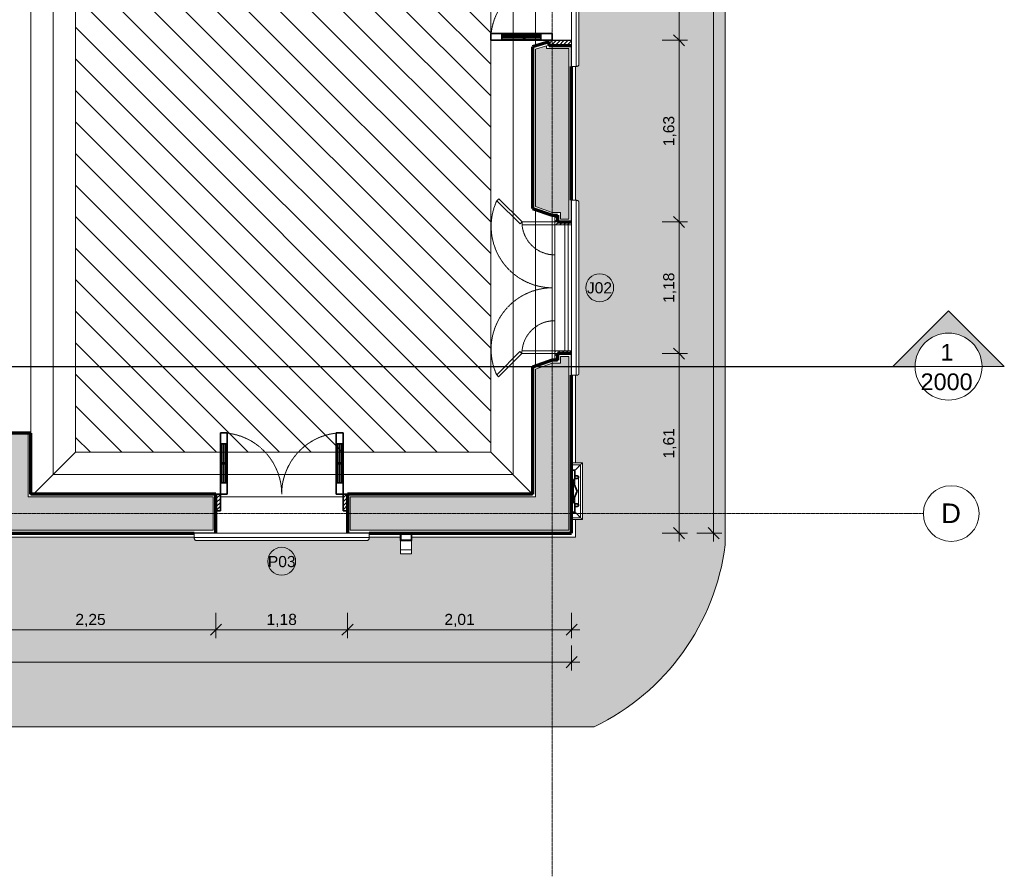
# Model space of a CAD drawing. Header units: millimetres. Extents: x -34717 to 7230, y -21919 to 4394.
# Tile 37 of 48: x -1601 to 7230, y -21426 to -13744. Entities that reach past the tile are written whole.
import ezdxf

# ---------------------------------------------------------------- set-up
doc = ezdxf.new("R2010")
doc.units = ezdxf.units.MM
doc.linetypes.add('_Tracejado pequeno', pattern=[2.25, 1.5, -0.75])
doc.linetypes.add('_Traço - ponto', pattern=[16, 12, -2, 0, -2])
for name, color, linetype, lineweight in [('A-ANNO-DIMS', 211, 'Continuous', 9), ('A-ANNO-DIMS-50', 211, 'Continuous', 9), ('A-DOOR', 31, 'Continuous', 18), ('A-DOOR-FRAM', 31, 'Continuous', 25), ('A-DOOR-HDLN', 31, '_Tracejado pequeno', 18), ('A-DOOR-IDEN', 31, 'Continuous', 9), ('A-FLOR', 192, 'Continuous', 18), ('A-FLOR-PATT', 8, 'Continuous', 18), ('A-GENM', 13, 'Continuous', 18), ('A-GLAZ', 151, 'Continuous', 18), ('A-GLAZ-HDLN', 1, '_Tracejado pequeno', 18), ('A-GLAZ-IDEN', 152, 'Continuous', 9), ('A-WALL', 113, 'Continuous', 18), ('A-WALL-PATT', 111, 'Continuous', 70), ('G-ANNO-SYMB', 111, 'Continuous', 9), ('S-GRID', 1, 'Continuous', 9), ('S-GRID-IDEN', 1, 'Continuous', 9)]:
    doc.layers.add(name, color=color, linetype=linetype, lineweight=lineweight)
doc.styles.add('Arial_1', font='arial.ttf', dxfattribs={"height": 175})
doc.styles.add('Arial_3', font='arial.ttf', dxfattribs={"height": 150})
doc.styles.add('Arial_4', font='arial.ttf', dxfattribs={"height": 100})
doc.dimstyles.new('Diagonal_-_2_0mm_Arial', dxfattribs={"dimscale": 304.8, "dimtxt": 102.02594, "dimasz": 0.328084, "dimexe": 0.246063, "dimexo": 0.0625, "dimgap": 0.024606, "dimtad": 1, "dimlfac": 0.001, "dimrnd": 0.01, "dimzin": 0, "dimdsep": 46, "dimtxsty": 'Arial_4', "dimblk1": 'OBLIQUE', "dimblk2": 'OBLIQUE', "dimsah": 1, "dimcen": 0.09, "dimdle": 0.246063, "dimadec": 0, "dimazin": 0, "dimtfac": 1, "dimtdec": 4, "dimtix": 1, "dimtmove": 0, "dimatfit": 3, "dimfxl": 0.492126, "dimfxlon": 1, "dimtvp": 1, "dimtolj": 1, "dimtzin": 0, "dimarcsym": 2})
pattern_1 = [(135, (-16148.366, -3173.885), (-17.67767, -17.67767), [])]

# ---------------------------------------------------------------- blocks, each defined once
blk = doc.blocks.new('Door_CV_Sem Chanfre - Door_CV_Sem Chanfre-V2-PLANTA TÉRREO - LAYOUT')
at = {"layer": 'A-DOOR'}
h = blk.add_hatch(dxfattribs=at)
h.set_pattern_fill('FP_3', color=256, style=0, pattern_type=2)
h.set_pattern_definition([(45, (-748.885, 18173.492), (-17.67767, 17.67767), [])])
h.paths.add_polyline_path([(550, 25), (590, 25), (590, 175), (550, 175), (550, 150)], flags=0)
h.paths.add_polyline_path([(-550, 25), (-550, 175), (-590, 175), (-590, 25)], flags=0)
at = {"layer": 'A-DOOR', "lineweight": 35}
for p, q in [((-490, 725), (-550, 725)), ((-550, 725), (-550, 625)), ((-490, 625), (-490, 725)), ((490, 625), (490, 725)), ((490, 725), (550, 725)), ((550, 725), (550, 625)), ((-550, 625), (-550, 275)), ((-490, 625), (-550, 625)), ((-540, 625), (-540, 275)), ((-522.5, 455), (-522.5, 625)), ((-517.5, 625), (-517.5, 455)), ((-500, 275), (-500, 625)), ((-490, 275), (-490, 625)), ((490, 275), (490, 625)), ((490, 625), (550, 625)), ((500, 275), (500, 625)), ((517.5, 625), (517.5, 455)), ((522.5, 455), (522.5, 625)), ((540, 625), (540, 275)), ((550, 625), (550, 275)), ((-490, 455), (-550, 455)), ((-550, 445), (-490, 445)), ((-522.5, 445), (-522.5, 275)), ((-517.5, 275), (-517.5, 445)), ((490, 455), (550, 455)), ((550, 445), (490, 445)), ((517.5, 275), (517.5, 445)), ((522.5, 445), (522.5, 275)), ((-550, 275), (-550, 175)), ((-550, 275), (-490, 275)), ((-490, 175), (-490, 275)), ((550, 275), (490, 275)), ((490, 175), (490, 275)), ((550, 275), (550, 175)), ((-590, 175), (-550, 175)), ((-550, 175), (-490, 175)), ((-550, 175), (-550, 25)), ((550, 175), (490, 175)), ((550, 175), (590, 175)), ((550, 25), (550, 175)), ((-550, 25), (-590, 25)), ((590, 25), (550, 25))]:
    blk.add_line(p, q, dxfattribs=at)
at = {"layer": 'A-DOOR-HDLN'}
for centre, start, end in [((-550, 175), 0, 83.73709), ((550, 175), 96.26291, 180)]:
    blk.add_arc(centre, 550, start, end, dxfattribs=at)
blk = doc.blocks.new('Door_CV - Door_CV-4334276-PLANTA TÉRREO - LAYOUT')
at = {"layer": 'A-DOOR'}
h = blk.add_hatch(dxfattribs=at)
h.set_pattern_fill('FP_5', color=256, style=0, pattern_type=2)
h.set_pattern_definition([(315, (13378.496, 3173.885), (17.67767, 17.67767), [])])
h.paths.add_polyline_path([(-600, -172.5), (-600, -175), (-550, -175), (-550, 40), (-569.5, 40), (-565, 25), (-600, 25), (-600, -150)], flags=0)
h.paths.add_polyline_path([(550, 25), (550, -175), (600, -175), (599.6, 25), (565, 25), (569.5, 40), (550, 40), (550, 27.5)], flags=0)
at = {"layer": 'A-DOOR', "lineweight": 35}
for p, q in [((-550, 450), (-550, 550)), ((-550, 550), (-490, 550)), ((-490, 550), (-490, 450)), ((490, 550), (490, 450)), ((550, 550), (490, 550)), ((550, 450), (550, 550)), ((-550, 100), (-550, 450)), ((-550, 450), (-490, 450)), ((-540, 100), (-540, 450)), ((-522.5, 450), (-522.5, 255)), ((-517.5, 255), (-517.5, 450)), ((-500, 450), (-500, 100)), ((-490, 450), (-490, 100)), ((490, 450), (490, 100)), ((550, 450), (490, 450)), ((500, 450), (500, 100)), ((517.5, 255), (517.5, 450)), ((522.5, 450), (522.5, 255)), ((540, 100), (540, 450)), ((550, 100), (550, 450)), ((-550, 255), (-490, 255)), ((-490, 245), (-550, 245)), ((-522.5, 100), (-522.5, 245)), ((-517.5, 245), (-517.5, 100)), ((550, 255), (490, 255)), ((490, 245), (550, 245)), ((517.5, 245), (517.5, 100)), ((522.5, 100), (522.5, 245)), ((-490, 100), (-550, 100)), ((-550, 0), (-550, 100)), ((-490, 100), (-490, 0)), ((490, 100), (490, 0)), ((490, 100), (550, 100)), ((550, 0), (550, 100)), ((-490, 0), (-550, 0)), ((490, 0), (550, 0))]:
    blk.add_line(p, q, dxfattribs=at)
at = {"layer": 'A-DOOR-FRAM'}
for p, q in [((-569.5, 40), (-550, 40)), ((-550, 40), (-550, -175)), ((550, -175), (550, 40)), ((550, 40), (569.5, 40))]:
    blk.add_line(p, q, dxfattribs=at)
at = {"layer": 'A-DOOR-HDLN'}
for centre, start, end in [((-550, 0), 0, 90), ((550, 0), 96.26291, 180)]:
    blk.add_arc(centre, 550, start, end, dxfattribs=at)
blk = doc.blocks.new('Window_CV - Window_CV - 2 divisões-4329175-PLANTA TÉRREO - LAYOUT')
at = {"layer": 'A-GLAZ'}
h = blk.add_hatch(dxfattribs=at)
h.set_pattern_fill('FP_17', color=256, style=0, pattern_type=2)
h.set_pattern_definition(pattern_1)
h.paths.add_polyline_path([(590, 75), (590, 175), (565, 175), (565, 25), (590, 25), (590, 52.5)], flags=0)
h.paths.add_polyline_path([(-565, 25), (-565, 175), (-590, 175), (-589.5, 25)], flags=0)
h = blk.add_hatch(dxfattribs=at)
h.set_pattern_fill('FP_17', color=256, style=0, pattern_type=2)
h.set_pattern_definition(pattern_1)
h.paths.add_polyline_path([(650, 50), (590, 50), (590, 25), (650, 25)], flags=0)
h.paths.add_polyline_path([(-590, 25), (-590, 50), (-650, 50), (-650, 25), (-592.5, 25)], flags=0)
for p, q in [((-565, 145), (-565, 175)), ((-565, 145), (-565, 115)), ((565, 145), (-565, 145)), ((-565, 25), (-565, 115)), ((565, 115), (-565, 115)), ((565, 175), (565, 145)), ((565, 115), (565, 145)), ((565, 115), (565, 25)), ((-650, 25), (-590, 25)), ((-590, 25), (-590, 50)), ((-590, 50), (-590, 25)), ((-590, -269.6), (-590, 25)), ((-590, 25), (-565, 25)), ((-590, 25), (-565, 25)), ((-565, 25), (-565, -269.6)), ((565, 25), (-565, 25)), ((565, 25), (565, -270.4)), ((590, 25), (565, 25)), ((565, 25), (590, 25)), ((590, 50), (590, 25)), ((590, 25), (590, 50)), ((590, -270.4), (590, 25)), ((590, 25), (650, 25)), ((-798.6, -478.2), (-590, -269.6)), ((-572.3, -287.3), (-780.9, -495.9)), ((-590, -269.6), (-572.3, -287.3)), ((-565, -269.6), (-590, -269.6)), ((565, -270.4), (590, -270.4)), ((590, -270.4), (572.3, -288.1)), ((572.3, -288.1), (780.9, -496.7)), ((798.6, -479), (590, -270.4)), ((-780.9, -495.9), (-798.6, -478.2)), ((780.9, -496.7), (798.6, -479))]:
    blk.add_line(p, q, dxfattribs=at)
at = {"layer": 'A-GLAZ-HDLN'}
for centre, radius, start, end in [((-590, 25), 295, 274.86141, 360), ((590, 25), 295, 180, 265.13859), ((-550.7, 4.5), 550.8, 245.29544, 359.53459), ((551.4, 4.8), 551.5, 180.49633, 294.58987)]:
    blk.add_arc(centre, radius, start, end, dxfattribs=at)
blk = doc.blocks.new('Generic Models 17 - Generic Models 17-3093004-PLANTA TÉRREO - LAYOUT')
at = {"layer": 'A-GENM'}
for p, q in [((3446.4, -17717.4), (3348.9, -17717.4)), ((3348.9, -17734.8), (3429, -17734.8)), ((3429, -17734.8), (3429, -18210)), ((3446.4, -18227.4), (3446.4, -17717.4)), ((3378.9, -17859.9), (3378.9, -17925.3)), ((3378.9, -17859.9), (3378.9, -17925.3)), ((3411.4, -18097.4), (3411.4, -17847.4)), ((3378.9, -18019.6), (3378.9, -18084.9)), ((3378.9, -18019.6), (3378.9, -18084.9)), ((3429, -18210), (3348.9, -18210)), ((3348.9, -18227.4), (3446.4, -18227.4))]:
    blk.add_line(p, q, dxfattribs=at)
at = {"layer": 'A-GENM', "lineweight": 35}
for p, q in [((3378.9, -17784.9), (3348.9, -17784.9)), ((3348.9, -17784.9), (3348.9, -17889.9)), ((3378.9, -17859.9), (3378.9, -17784.9)), ((3398.9, -17834.9), (3378.9, -17834.9)), ((3378.9, -17834.9), (3378.9, -17859.9)), ((3348.9, -17889.9), (3363.9, -17889.9)), ((3363.9, -17889.9), (3348.9, -17889.9)), ((3348.9, -17889.9), (3348.9, -18054.9)), ((3363.9, -17889.9), (3363.9, -18054.9)), ((3398.9, -17972.4), (3363.9, -17889.9)), ((3363.9, -18054.9), (3363.9, -17889.9)), ((3378.9, -17859.9), (3398.9, -17859.9)), ((3363.9, -18054.9), (3398.9, -17972.4)), ((3363.9, -18054.9), (3348.9, -18054.9)), ((3348.9, -18054.9), (3348.9, -18159.9)), ((3348.9, -18054.9), (3363.9, -18054.9)), ((3378.9, -18159.9), (3378.9, -18084.9)), ((3398.9, -18084.9), (3378.9, -18084.9)), ((3378.9, -18084.9), (3378.9, -18109.9)), ((3348.9, -18159.9), (3378.9, -18159.9)), ((3378.9, -18109.9), (3398.9, -18109.9))]:
    blk.add_line(p, q, dxfattribs=at)
for centre, radius, start, end in [((3398.9, -17847.4), 12.5, 270, 90), ((3404.8, -17891.6), 40.9, 129.24241, 177.62749), ((3404.8, -18053.2), 40.9, 182.37251, 230.75759), ((3398.9, -18097.4), 12.5, 270, 90)]:
    blk.add_arc(centre, radius, start, end, dxfattribs=at)
at = {"layer": 'A-GENM'}
for points, knots in [([(3429, -17734.8), (3429, -17734.8), (3427.8, -17736), (3423.6, -17740.2), (3418.8, -17745), (3414.6, -17749.2), (3409.7, -17754.1), (3404.3, -17759.5), (3398.4, -17765.4), (3390.1, -17773.7), (3383.4, -17780.3), (3378.9, -17784.9)], [0, 0, 0, 0, 0.166667, 0.333333, 0.416667, 0.5, 0.583333, 0.666667, 0.75, 0.833333, 1, 1, 1, 1]), ([(3446.4, -17717.4), (3446.4, -17717.4), (3446, -17717.8), (3444.9, -17718.9), (3443.8, -17720), (3442.5, -17721.3), (3441.4, -17722.4), (3440.2, -17723.5), (3438.6, -17725.2), (3436.8, -17727), (3435.2, -17728.5), (3433.6, -17730.2), (3431.6, -17732.2), (3429.9, -17733.9), (3429, -17734.8)], [0.5, 0.5, 0.5, 0.5, 0.5833333, 0.625, 0.6666667, 0.7083333, 0.7291667, 0.75, 0.7916667, 0.8333333, 0.8541667, 0.875, 0.9166667, 0.957815, 0.957815, 0.957815, 0.957815]), ([(3398.9, -17859.9), (3400, -17859.9), (3401.6, -17859.7), (3403.7, -17859), (3405.2, -17858.3), (3406.3, -17857.5), (3407.1, -17856.8), (3407.9, -17856.1), (3408.8, -17855), (3409.6, -17853.9), (3410.1, -17852.9), (3410.4, -17852.2), (3410.7, -17851.4), (3411, -17850.6), (3411.2, -17849.8), (3411.3, -17849), (3411.4, -17848.2), (3411.4, -17847.4), (3411.4, -17846.6), (3411.3, -17845.8), (3411.2, -17845), (3411, -17844.2), (3410.7, -17843.4), (3410.4, -17842.6), (3410.1, -17841.9), (3409.7, -17841.2), (3409.3, -17840.5), (3408.7, -17839.6), (3407.9, -17838.7), (3407.1, -17838), (3406.3, -17837.3), (3405.2, -17836.6), (3403.7, -17835.8), (3401.6, -17835.1), (3400, -17834.9), (3398.9, -17834.9)], [0, 0, 0, 0, 0.083333, 0.125, 0.166667, 0.208333, 0.229167, 0.25, 0.291667, 0.333333, 0.354167, 0.375, 0.395833, 0.416667, 0.4375, 0.458333, 0.479167, 0.5, 0.520833, 0.541667, 0.5625, 0.583333, 0.604167, 0.625, 0.645833, 0.666667, 0.6875, 0.708333, 0.75, 0.770833, 0.791667, 0.833333, 0.875, 0.916667, 1, 1, 1, 1]), ([(3398.9, -18084.9), (3400, -18084.9), (3401.6, -18085.1), (3403.7, -18085.8), (3405.2, -18086.6), (3406.3, -18087.3), (3407.1, -18088), (3407.9, -18088.7), (3408.8, -18089.8), (3409.6, -18090.9), (3410.1, -18091.9), (3410.4, -18092.6), (3410.7, -18093.4), (3411, -18094.2), (3411.2, -18095), (3411.3, -18095.8), (3411.4, -18096.6), (3411.4, -18097.4), (3411.4, -18098.2), (3411.3, -18099), (3411.2, -18099.9), (3411, -18100.6), (3410.7, -18101.4), (3410.4, -18102.2), (3410.1, -18102.9), (3409.7, -18103.7), (3409.3, -18104.4), (3408.7, -18105.2), (3407.9, -18106.1), (3407.1, -18106.8), (3406.3, -18107.5), (3405.2, -18108.3), (3403.7, -18109), (3401.6, -18109.7), (3400, -18109.9), (3398.9, -18109.9)], [0, 0, 0, 0, 0.083333, 0.125, 0.166667, 0.208333, 0.229167, 0.25, 0.291667, 0.333333, 0.354167, 0.375, 0.395833, 0.416667, 0.4375, 0.458333, 0.479167, 0.5, 0.520833, 0.541667, 0.5625, 0.583333, 0.604167, 0.625, 0.645833, 0.666667, 0.6875, 0.708333, 0.75, 0.770833, 0.791667, 0.833333, 0.875, 0.916667, 1, 1, 1, 1]), ([(3429, -18210), (3429, -18210), (3427.8, -18208.8), (3423.6, -18204.7), (3418.8, -18199.9), (3414.6, -18195.6), (3409.7, -18190.7), (3404.3, -18185.3), (3398.4, -18179.4), (3390, -18171.1), (3383.5, -18164.4), (3378.9, -18159.9)], [0, 0, 0, 0, 0.166667, 0.333333, 0.416667, 0.5, 0.583333, 0.666667, 0.75, 0.833333, 1, 1, 1, 1]), ([(3446.4, -18227.4), (3446.4, -18227.4), (3446, -18227.1), (3444.9, -18225.9), (3443.8, -18224.8), (3442.5, -18223.6), (3441.4, -18222.5), (3440.2, -18221.3), (3438.6, -18219.6), (3436.8, -18217.8), (3435.2, -18216.3), (3433.6, -18214.7), (3431.6, -18212.6), (3429.9, -18210.9), (3429, -18210)], [0.5, 0.5, 0.5, 0.5, 0.5833333, 0.625, 0.6666667, 0.7083333, 0.7291667, 0.75, 0.7916667, 0.8333333, 0.8541667, 0.875, 0.9166667, 0.957815, 0.957815, 0.957815, 0.957815])]:
    blk.add_open_spline(points, degree=3, knots=knots, dxfattribs=at)
blk = doc.blocks.new('ornamento esquadrias - ornamento esquadrias-4133635-PLANTA TÉRREO - LAYOUT')
at = {"layer": 'A-GENM'}
for p, q in [((3348.9, -6098.2), (3348.9, -4528.8)), ((3348.9, -4528.8), (3388.9, -4528.8)), ((3388.9, -4528.8), (3388.9, -6098.2)), ((3413.9, -6081.1), (3413.9, -4545.8)), ((3348.9, -6098.2), (3388.9, -6098.2))]:
    blk.add_line(p, q, dxfattribs=at)
for points, knots in [([(3388.9, -4528.8), (3391.1, -4528.8), (3394.4, -4529), (3398.5, -4529.7), (3401.4, -4530.4), (3404, -4531.3), (3406.4, -4532.4), (3408.1, -4533.5), (3409.3, -4534.5), (3410.6, -4535.8), (3411.6, -4537.2), (3412.4, -4538.6), (3412.8, -4539.5), (3413.3, -4540.8), (3413.6, -4542.4), (3413.9, -4544.5), (3413.9, -4546.2), (3413.8, -4547.4)], [0, 0, 0, 0, 0.142857, 0.214286, 0.285714, 0.357143, 0.428571, 0.5, 0.535714, 0.571429, 0.678571, 0.705357, 0.732143, 0.785714, 0.839286, 0.892857, 1, 1, 1, 1]), ([(3413.8, -6079.6), (3414, -6081.1), (3413.9, -6083.4), (3413.3, -6086.2), (3412.7, -6087.9), (3412, -6089.1), (3411.3, -6090.3), (3410.4, -6091.5), (3409.3, -6092.5), (3408.1, -6093.5), (3406.6, -6094.5), (3404.7, -6095.4), (3402.1, -6096.4), (3399.3, -6097.2), (3396.2, -6097.7), (3393, -6098.1), (3390.6, -6098.2), (3388.9, -6098.2)], [0, 0, 0, 0, 0.142857, 0.214286, 0.285714, 0.321429, 0.357143, 0.428571, 0.464286, 0.5, 0.571429, 0.625, 0.678571, 0.785714, 0.839286, 0.892857, 1, 1, 1, 1])]:
    blk.add_open_spline(points, degree=3, knots=knots, dxfattribs=at)
blk = doc.blocks.new('Generic Models 1 - Generic Models 24-4258923-PLANTA TÉRREO - LAYOUT')
at = {"layer": 'A-GENM', "lineweight": 35}
for p, q in [((1814.4, -18348.5), (1814.4, -18413.5)), ((1914.4, -18348.5), (1814.4, -18348.5)), ((1816.4, -18411.5), (1816.4, -18350.5)), ((1816.4, -18350.5), (1912.4, -18350.5)), ((1912.4, -18350.5), (1912.4, -18411.5)), ((1914.4, -18413.5), (1914.4, -18348.5)), ((1814.4, -18413.5), (1914.4, -18413.5)), ((1912.4, -18411.5), (1816.4, -18411.5))]:
    blk.add_line(p, q, dxfattribs=at)
at = {"layer": 'A-GENM'}
for p, q in [((1814.4, -18498.5), (1814.4, -18413.5)), ((1914.4, -18413.5), (1914.4, -18498.5)), ((1814.4, -18533.5), (1814.4, -18498.5)), ((1814.4, -18498.5), (1914.4, -18498.5)), ((1914.4, -18533.5), (1814.4, -18533.5)), ((1914.4, -18498.5), (1914.4, -18533.5))]:
    blk.add_line(p, q, dxfattribs=at)
blk = doc.blocks.new('Embasamento - Embasamento-4325691-PLANTA TÉRREO - LAYOUT')
at = {"layer": 'A-GENM'}
for p, q in [((3383.9, -15363.7), (3383.9, -14163.2)), ((3383.9, -17717.4), (3383.9, -16933.1)), ((3383.9, -18383.5), (3383.9, -18227.4)), ((-1896.4, -18383.5), (-35.8, -18383.5)), ((1533.6, -18383.5), (1814.4, -18383.5)), ((1914.4, -18383.5), (3383.9, -18383.5))]:
    blk.add_line(p, q, dxfattribs=at)
blk = doc.blocks.new('Grid - Head Grid-11506-PLANTA TÉRREO - LAYOUT')
at = {"layer": 'S-GRID-IDEN'}
blk.add_circle((0, 0), 5, dxfattribs=at)
blk = doc.blocks.new('Section - M_Section head ABNT-2836546-PLANTA TÉRREO - LAYOUT')
at = {"layer": 'G-ANNO-SYMB'}
h = blk.add_hatch(color=256, dxfattribs=at)
edge = h.paths.add_edge_path(flags=0)
edge.add_line((-6, 10), (4, 0))
edge.add_line((4, 0), (0, 0))
edge.add_arc((-6, 0), 6, 0, 180)
edge.add_line((-12, 0), (-16, 0))
edge.add_line((-16, 0), (-6, 10))
for p, q in [((-16, 0), (-6, 10)), ((-6, 10), (-16, 0)), ((4, 0), (-6, 10)), ((4, 0), (-6, 10)), ((0, 0), (4, 0)), ((-16, 0), (-12, 0))]:
    blk.add_line(p, q, dxfattribs=at)
for start, end in [(360, 180), (0, 180), (180, 0)]:
    blk.add_arc((-6, 0), 6, start, end, dxfattribs=at)
blk = doc.blocks.new('DIMBLOCK4-PLANTA TÉRREO - LAYOUT')
at = {"layer": 'A-ANNO-DIMS-50'}
for p, q in [((-30071.1, -19355.3), (-30071.1, -19580.3)), ((-30071.1, -19505.3), (-30071.1, -19355.3)), ((3348.9, -19355.3), (3348.9, -19580.3)), ((3348.9, -19505.3), (3348.9, -19355.3)), ((-30146.1, -19505.3), (3423.9, -19505.3))]:
    blk.add_line(p, q, dxfattribs=at)
at = {"layer": 'A-ANNO-DIMS-50', "lineweight": 18}
for p, q in [((-30071.1, -19505.3), (-30121.1, -19555.3)), ((-30071.1, -19505.3), (-30021.1, -19455.3)), ((3348.9, -19505.3), (3298.9, -19555.3)), ((3348.9, -19505.3), (3398.9, -19455.3))]:
    blk.add_line(p, q, dxfattribs=at)
at = {"layer": 'A-ANNO-DIMS-50', "color": 0, "insert": (-13535.6, -19363.3), "char_height": 100, "width": 418.697, "attachment_point": 1, "line_spacing_factor": 0.941778, "style": 'Arial_4'}
blk.add_mtext('33,42', dxfattribs=at)
blk = doc.blocks.new('_Oblique')
at = {"color": 0, "linetype": 'ByBlock', "lineweight": -2}
blk.add_line((-0.5, -0.5), (0.5, 0.5), dxfattribs=at)
blk = doc.blocks.new('DIMBLOCK9-PLANTA TÉRREO - LAYOUT')
at = {"layer": 'A-ANNO-DIMS-50'}
for p, q in [((4622.8, -3083.5), (4622.8, -18423.5)), ((4472.8, -3158.5), (4697.8, -3158.5)), ((4622.8, -3158.5), (4472.8, -3158.5)), ((4472.8, -18348.5), (4697.8, -18348.5)), ((4622.8, -18348.5), (4472.8, -18348.5))]:
    blk.add_line(p, q, dxfattribs=at)
at = {"layer": 'A-ANNO-DIMS-50', "lineweight": 18}
for p, q in [((4622.8, -3158.5), (4572.8, -3108.5)), ((4622.8, -3158.5), (4672.8, -3208.5)), ((4622.8, -18348.5), (4572.8, -18298.5)), ((4622.8, -18348.5), (4672.8, -18398.5))]:
    blk.add_line(p, q, dxfattribs=at)
at = {"layer": 'A-ANNO-DIMS-50', "color": 0, "insert": (4480.7, -10927.9), "char_height": 100, "width": 418.697, "attachment_point": 1, "rotation": 90, "line_spacing_factor": 0.941778, "style": 'Arial_4'}
blk.add_mtext('15,19', dxfattribs=at)
blk = doc.blocks.new('DIMBLOCK26-PLANTA TÉRREO - LAYOUT')
at = {"layer": 'A-ANNO-DIMS-50', "lineweight": 18}
for p, q in [((4312.8, -12828.5), (4262.8, -12778.5)), ((4312.8, -12828.5), (4362.8, -12878.5)), ((4312.8, -13928.5), (4262.8, -13878.5)), ((4312.8, -13928.5), (4362.8, -13978.5))]:
    blk.add_line(p, q, dxfattribs=at)
at = {"layer": 'A-ANNO-DIMS-50'}
for p, q in [((4162.8, -12828.5), (4387.8, -12828.5)), ((4312.8, -12828.5), (4162.8, -12828.5)), ((4312.8, -12828.5), (4312.8, -13928.5)), ((4162.8, -13928.5), (4387.8, -13928.5)), ((4312.8, -13928.5), (4162.8, -13928.5))]:
    blk.add_line(p, q, dxfattribs=at)
at = {"layer": 'A-ANNO-DIMS-50', "color": 0, "insert": (4170.7, -13514.2), "char_height": 100, "width": 325.653, "attachment_point": 1, "rotation": 90, "line_spacing_factor": 0.941778, "style": 'Arial_4'}
blk.add_mtext('1,10', dxfattribs=at)
blk = doc.blocks.new('DIMBLOCK27-PLANTA TÉRREO - LAYOUT')
at = {"layer": 'A-ANNO-DIMS-50'}
for p, q in [((4162.8, -13928.5), (4387.8, -13928.5)), ((4312.8, -13928.5), (4162.8, -13928.5)), ((4312.8, -13928.5), (4312.8, -15558.4)), ((4162.8, -15558.4), (4387.8, -15558.4)), ((4312.8, -15558.4), (4162.8, -15558.4))]:
    blk.add_line(p, q, dxfattribs=at)
at = {"layer": 'A-ANNO-DIMS-50', "lineweight": 18}
for p, q in [((4312.8, -13928.5), (4262.8, -13878.5)), ((4312.8, -13928.5), (4362.8, -13978.5)), ((4312.8, -15558.4), (4262.8, -15508.4)), ((4312.8, -15558.4), (4362.8, -15608.4))]:
    blk.add_line(p, q, dxfattribs=at)
at = {"layer": 'A-ANNO-DIMS-50', "color": 0, "insert": (4170.7, -14879.1), "char_height": 100, "width": 325.653, "attachment_point": 1, "rotation": 90, "line_spacing_factor": 0.941778, "style": 'Arial_4'}
blk.add_mtext('1,63', dxfattribs=at)
blk = doc.blocks.new('DIMBLOCK28-PLANTA TÉRREO - LAYOUT')
at = {"layer": 'A-ANNO-DIMS-50', "lineweight": 18}
for p, q in [((4312.8, -15558.4), (4262.8, -15508.4)), ((4312.8, -15558.4), (4362.8, -15608.4)), ((4312.8, -16738.4), (4262.8, -16688.4)), ((4312.8, -16738.4), (4362.8, -16788.4))]:
    blk.add_line(p, q, dxfattribs=at)
at = {"layer": 'A-ANNO-DIMS-50'}
for p, q in [((4162.8, -15558.4), (4387.8, -15558.4)), ((4312.8, -15558.4), (4162.8, -15558.4)), ((4312.8, -15558.4), (4312.8, -16738.4)), ((4162.8, -16738.4), (4387.8, -16738.4)), ((4312.8, -16738.4), (4162.8, -16738.4))]:
    blk.add_line(p, q, dxfattribs=at)
at = {"layer": 'A-ANNO-DIMS-50', "color": 0, "insert": (4170.7, -16284.1), "char_height": 100, "width": 325.653, "attachment_point": 1, "rotation": 90, "line_spacing_factor": 0.941778, "style": 'Arial_4'}
blk.add_mtext('1,18', dxfattribs=at)
blk = doc.blocks.new('DIMBLOCK29-PLANTA TÉRREO - LAYOUT')
at = {"layer": 'A-ANNO-DIMS-50', "lineweight": 18}
for p, q in [((4312.8, -16738.4), (4262.8, -16688.4)), ((4312.8, -16738.4), (4362.8, -16788.4)), ((4312.8, -18348.5), (4262.8, -18298.5)), ((4312.8, -18348.5), (4362.8, -18398.5))]:
    blk.add_line(p, q, dxfattribs=at)
at = {"layer": 'A-ANNO-DIMS-50'}
for p, q in [((4162.8, -16738.4), (4387.8, -16738.4)), ((4312.8, -16738.4), (4162.8, -16738.4)), ((4312.8, -16738.4), (4312.8, -18423.5)), ((4162.8, -18348.5), (4387.8, -18348.5)), ((4312.8, -18348.5), (4162.8, -18348.5))]:
    blk.add_line(p, q, dxfattribs=at)
at = {"layer": 'A-ANNO-DIMS-50', "color": 0, "insert": (4170.7, -17679.1), "char_height": 100, "width": 325.653, "attachment_point": 1, "rotation": 90, "line_spacing_factor": 0.941778, "style": 'Arial_4'}
blk.add_mtext('1,61', dxfattribs=at)
blk = doc.blocks.new('DIMBLOCK55-PLANTA TÉRREO - LAYOUT')
at = {"layer": 'A-ANNO-DIMS-50'}
for p, q in [((-2091.1, -19064.5), (-2091.1, -19289.5)), ((-2091.1, -19214.5), (-2091.1, -19064.5)), ((158.9, -19064.5), (158.9, -19289.5)), ((158.9, -19214.5), (158.9, -19064.5)), ((-2091.1, -19214.5), (158.9, -19214.5))]:
    blk.add_line(p, q, dxfattribs=at)
at = {"layer": 'A-ANNO-DIMS-50', "lineweight": 18}
for p, q in [((-2091.1, -19214.5), (-2141.1, -19264.5)), ((-2091.1, -19214.5), (-2041.1, -19164.5)), ((158.9, -19214.5), (108.9, -19264.5)), ((158.9, -19214.5), (208.9, -19164.5))]:
    blk.add_line(p, q, dxfattribs=at)
at = {"layer": 'A-ANNO-DIMS-50', "color": 0, "insert": (-1101.8, -19072.5), "char_height": 100, "width": 325.653, "attachment_point": 1, "line_spacing_factor": 0.941778, "style": 'Arial_4'}
blk.add_mtext('2,25', dxfattribs=at)
blk = doc.blocks.new('DIMBLOCK56-PLANTA TÉRREO - LAYOUT')
at = {"layer": 'A-ANNO-DIMS-50'}
for p, q in [((158.9, -19064.5), (158.9, -19289.5)), ((158.9, -19214.5), (158.9, -19064.5)), ((1338.9, -19064.5), (1338.9, -19289.5)), ((1338.9, -19214.5), (1338.9, -19064.5)), ((158.9, -19214.5), (1338.9, -19214.5))]:
    blk.add_line(p, q, dxfattribs=at)
at = {"layer": 'A-ANNO-DIMS-50', "lineweight": 18}
for p, q in [((158.9, -19214.5), (108.9, -19264.5)), ((158.9, -19214.5), (208.9, -19164.5)), ((1338.9, -19214.5), (1288.9, -19264.5)), ((1338.9, -19214.5), (1388.9, -19164.5))]:
    blk.add_line(p, q, dxfattribs=at)
at = {"layer": 'A-ANNO-DIMS-50', "color": 0, "insert": (613.2, -19072.5), "char_height": 100, "width": 325.653, "attachment_point": 1, "line_spacing_factor": 0.941778, "style": 'Arial_4'}
blk.add_mtext('1,18', dxfattribs=at)
blk = doc.blocks.new('DIMBLOCK57-PLANTA TÉRREO - LAYOUT')
at = {"layer": 'A-ANNO-DIMS-50'}
for p, q in [((1338.9, -19064.5), (1338.9, -19289.5)), ((1338.9, -19214.5), (1338.9, -19064.5)), ((3348.9, -19064.5), (3348.9, -19289.5)), ((3348.9, -19214.5), (3348.9, -19064.5)), ((1338.9, -19214.5), (3423.9, -19214.5))]:
    blk.add_line(p, q, dxfattribs=at)
at = {"layer": 'A-ANNO-DIMS-50', "lineweight": 18}
for p, q in [((1338.9, -19214.5), (1288.9, -19264.5)), ((1338.9, -19214.5), (1388.9, -19164.5)), ((3348.9, -19214.5), (3298.9, -19264.5)), ((3348.9, -19214.5), (3398.9, -19164.5))]:
    blk.add_line(p, q, dxfattribs=at)
at = {"layer": 'A-ANNO-DIMS-50', "color": 0, "insert": (2208.2, -19072.5), "char_height": 100, "width": 325.653, "attachment_point": 1, "line_spacing_factor": 0.941778, "style": 'Arial_4'}
blk.add_mtext('2,01', dxfattribs=at)
blk = doc.blocks.new('TAG-Janela - Janela-240880-PLANTA TÉRREO - LAYOUT')
at = {"layer": 'A-GLAZ-IDEN'}
blk.add_circle((0, 0), 2.5, dxfattribs=at)
blk = doc.blocks.new('TAG-Porta - Ref_ Porta-2416850-PLANTA TÉRREO - LAYOUT')
at = {"layer": 'A-DOOR-IDEN'}
blk.add_circle((0, 0), 2.5, dxfattribs=at)

msp = doc.modelspace()

# ---------------------------------------------------------------- hatches: boundary and pattern name
at = {"layer": 'A-FLOR-PATT'}
msp.add_hatch(color=256, dxfattribs=at).paths.add_polyline_path([(1154.263, -20085.566), (3551.996, -20085.566), (3694.478, -20010.089), (3830.764, -19923.925), (3960.054, -19827.579), (4081.587, -19721.618), (4194.652, -19606.664), (4298.584, -19483.39), (4392.773, -19352.522), (4476.667, -19214.827), (4549.773, -19071.113), (4611.661, -18922.223), (4661.969, -18769.033), (4700.401, -18612.441), (4726.731, -18453.366), (4726.731, 2382.56), (3383.885, 2382.56), (3383.885, 2331.472), (3428.885, 2331.472), (3428.885, 2281.472), (3383.885, 2281.472), (3383.885, -3282.564), (3446.385, -3282.564), (3446.385, -3792.564), (3383.885, -3792.564), (3383.885, -4528.799), (3395.395, -4529.199), (3401.369, -4530.411), (3406.358, -4532.448), (3410.086, -4535.278), (3412.491, -4538.806), (3413.679, -4542.898), (3413.835, -4553.799), (3413.679, -6084.085), (3412.491, -6088.177), (3410.086, -6091.705), (3406.358, -6094.535), (3401.369, -6096.572), (3395.395, -6097.784), (3383.885, -6098.185), (3383.885, -7293.661), (3395.395, -7294.061), (3401.369, -7295.273), (3406.358, -7297.311), (3410.086, -7300.141), (3412.491, -7303.668), (3413.679, -7307.761), (3413.835, -7318.661), (3413.679, -8848.947), (3412.491, -8853.039), (3410.086, -8856.567), (3406.358, -8859.397), (3401.369, -8861.434), (3395.395, -8862.647), (3383.885, -8863.047), (3383.885, -10063.799), (3395.395, -10064.199), (3401.369, -10065.411), (3406.358, -10067.448), (3410.086, -10070.278), (3412.491, -10073.806), (3413.679, -10077.898), (3413.835, -10088.799), (3413.679, -11619.085), (3412.491, -11623.177), (3410.086, -11626.705), (3406.358, -11629.535), (3401.369, -11631.572), (3395.395, -11632.784), (3383.885, -11633.185), (3383.885, -12593.803), (3395.395, -12594.203), (3401.369, -12595.416), (3406.358, -12597.453), (3410.086, -12600.283), (3412.491, -12603.811), (3413.679, -12607.903), (3413.835, -12618.803), (3413.679, -14149.089), (3412.491, -14153.182), (3410.086, -14156.709), (3406.358, -14159.539), (3401.369, -14161.577), (3395.395, -14162.789), (3383.885, -14163.189), (3383.885, -15363.673), (3395.395, -15364.073), (3401.369, -15365.285), (3406.358, -15367.322), (3410.086, -15370.152), (3412.491, -15373.68), (3413.679, -15377.772), (3413.835, -15388.673), (3413.679, -16918.959), (3412.491, -16923.051), (3410.086, -16926.579), (3406.358, -16929.409), (3401.369, -16931.446), (3395.395, -16932.659), (3383.885, -16933.059), (3383.885, -17717.408), (3446.385, -17717.408), (3446.385, -18227.408), (3383.885, -18227.408), (3383.885, -18383.492), (1914.368, -18383.492), (1914.368, -18533.492), (1814.368, -18533.492), (1814.368, -18383.492), (1533.578, -18383.492), (1533.178, -18395.001), (1531.966, -18400.976), (1529.928, -18405.965), (1527.098, -18409.693), (1523.57, -18412.097), (1519.478, -18413.285), (1508.578, -18413.441), (-21.708, -18413.285), (-25.8, -18412.097), (-29.328, -18409.693), (-32.158, -18405.965), (-34.195, -18400.976), (-35.582, -18392.166), (-35.808, -18383.492), (-1896.422, -18383.492), (-1896.822, -18395.001), (-1898.49, -18402.091), (-1900.072, -18405.965), (-1902.902, -18409.693), (-1906.43, -18412.097), (-1910.522, -18413.285), (-1921.422, -18413.441), (-3271.115, -18413.441), (-3271.115, -18433.492), (-3425.975, -18433.492), (-3425.975, -20085.566), (-2884.718, -20085.566)], flags=0)
h = msp.add_hatch(dxfattribs=at)
h.set_pattern_fill('FP_33', color=256, style=0, pattern_type=2)
h.set_pattern_definition([(90, (-15701.11, -13207.68), (-200, 1e-14), [])])
h.paths.add_polyline_path([(-1501.115, -17998.492), (-1476.115, -17998.492), (-1101.115, -17623.492), (-1101.115, -10018.492), (-1501.115, -9618.492), (-1501.115, -17453.492)], flags=0)
h = msp.add_hatch(dxfattribs=at)
h.set_pattern_fill('FP_35', color=256, style=0, pattern_type=2)
h.set_pattern_definition([(270, (12423.89, -7136.11), (200, 1e-14), [])])
h.paths.add_polyline_path([(2998.885, -17998.492), (2998.885, -16859.616), (3023.885, -16850.866), (3023.885, -15445.866), (2998.885, -15437.116), (2998.885, -13988.496), (3023.885, -13980.996), (3023.885, -12775.996), (2998.885, -12768.496), (2998.885, -11559.742), (3023.885, -11550.992), (3023.885, -10145.992), (2998.885, -10137.242), (2998.885, -9643.492), (2623.885, -10018.492), (2623.885, -17623.492), (2868.055, -17867.661)], flags=0)
h = msp.add_hatch(dxfattribs=at)
h.set_pattern_fill('FP_25', color=256, style=0, pattern_type=2)
h.set_pattern_definition([(315, (-7844.11, -11029.7), (141.4214, 141.4214), [])])
h.paths.add_polyline_path([(-1101.115, -17623.492), (2623.885, -17623.492), (2623.885, -10018.492), (-1101.115, -10018.492), (-1101.115, -17501.936)], flags=0)
h = msp.add_hatch(dxfattribs=at)
h.set_pattern_fill('FP_28', color=256, style=0, pattern_type=2)
h.set_pattern_definition([(0, (-129, 376.5), (0, 200), [])])
h.paths.add_polyline_path([(402.709, -18023.492), (1298.885, -18023.492), (1298.885, -17998.492), (2998.885, -17998.492), (2623.885, -17623.492), (-1101.115, -17623.492), (-1476.115, -17998.492), (198.885, -17998.492), (198.885, -18023.492)], flags=0)
at = {"layer": 'A-WALL-PATT'}
h = msp.add_hatch(color=256, dxfattribs=at)
h.paths.add_polyline_path([(3248.885, -18323.492), (3323.885, -18323.492), (3323.885, -16763.366), (3248.885, -16763.366), (3248.885, -16823.366), (3173.885, -16823.366), (3173.885, -16824.853), (3023.885, -16877.353), (3023.885, -18323.492), (3032.65, -18323.492)], flags=0)
h.paths.add_polyline_path([(3323.885, -15533.366), (3323.885, -14003.496), (3123.885, -14003.496), (3123.885, -13977.097), (3023.885, -14007.097), (3023.885, -15419.379), (3173.885, -15471.879), (3173.885, -15473.366), (3248.885, -15473.366), (3248.885, -15533.366)], flags=0)
h.paths.add_polyline_path([(3123.885, -12779.895), (3123.885, -12753.496), (3323.885, -12753.496), (3323.885, -11463.492), (3248.885, -11463.492), (3248.885, -11523.492), (3173.885, -11523.492), (3173.885, -11524.979), (3023.885, -11577.479), (3023.885, -12749.895), (3121.979, -12779.323)], flags=0)
h.paths.add_polyline_path([(3248.885, -10233.492), (3323.885, -10233.492), (3323.885, -8693.354), (3248.885, -8693.354), (3248.885, -8753.354), (3173.885, -8753.354), (3173.885, -8754.841), (3023.885, -8807.341), (3023.885, -10119.505), (3173.885, -10172.005), (3174.271, -10173.492), (3248.885, -10173.492)], flags=0)
h.paths.add_polyline_path([(3248.885, -7463.354), (3323.885, -7463.354), (3323.885, -5928.492), (3248.885, -5928.492), (3248.885, -5988.492), (3173.885, -5988.492), (3173.885, -5989.979), (3023.885, -6042.479), (3023.885, -7349.367), (3173.885, -7401.867), (3173.885, -7403.354), (3248.885, -7403.354), (3248.885, -7428.117)], flags=0)
h.paths.add_polyline_path([(3323.885, -4698.492), (3323.885, -3183.492), (3023.885, -3183.492), (3023.885, -4584.505), (3173.885, -4637.005), (3173.885, -4638.492), (3248.885, -4638.492), (3248.885, -4698.492), (3312.564, -4698.492)], flags=0)
msp.add_hatch(color=256, dxfattribs=at).paths.add_polyline_path([(-1526.115, -18023.492), (-1526.115, -17453.492), (-1676.115, -17453.492), (-1676.115, -18023.492), (-1569.747, -18023.492)], flags=0)
h = msp.add_hatch(color=256, dxfattribs=at)
h.paths.add_polyline_path([(1553.308, -18323.492), (3023.885, -18323.492), (3023.885, -18023.492), (1363.885, -18023.492), (1363.885, -18323.492), (1388.937, -18323.492)], flags=0)
h.paths.add_polyline_path([(73.966, -18323.492), (133.885, -18323.492), (133.885, -18023.492), (-2066.115, -18023.492), (-2066.115, -18323.492), (-254.777, -18323.492)], flags=0)
h.paths.add_polyline_path([(-3425.975, -18323.492), (-3296.115, -18323.492), (-3296.115, -18023.492), (-4727.128, -18023.492), (-4779.628, -18173.492), (-4781.115, -18173.492), (-4781.115, -18248.492), (-4841.115, -18248.492), (-4841.115, -18323.492), (-3542.203, -18323.492)], flags=0)
h.paths.add_polyline_path([(-6071.115, -18323.492), (-6071.115, -18248.492), (-6131.115, -18248.492), (-6131.115, -18173.492), (-6132.602, -18173.492), (-6185.102, -18023.492), (-7886.115, -18023.492), (-7886.115, -18323.492), (-6172.144, -18323.492)], flags=0)
h.paths.add_polyline_path([(-9111.115, -18323.492), (-9111.115, -18023.492), (-11471.299, -18023.492), (-11523.799, -18173.492), (-11525.286, -18173.492), (-11525.286, -18248.492), (-11585.286, -18248.492), (-11585.286, -18323.492), (-9130.828, -18323.492)], flags=0)
h.paths.add_polyline_path([(-13075.74, -18323.492), (-12815.286, -18323.492), (-12815.286, -18248.492), (-12875.286, -18248.492), (-12875.286, -18173.492), (-12876.773, -18173.492), (-12929.273, -18023.492), (-15192.128, -18023.492), (-15244.628, -18173.492), (-15246.115, -18173.492), (-15246.115, -18248.492), (-15306.115, -18248.492), (-15306.115, -18323.492), (-13404.482, -18323.492)], flags=0)
h.paths.add_polyline_path([(-18041.115, -18323.492), (-16536.115, -18323.492), (-16536.115, -18248.492), (-16596.115, -18248.492), (-16596.115, -18173.492), (-16597.602, -18173.492), (-16650.102, -18023.492), (-19157.128, -18023.492), (-19209.628, -18173.492), (-19211.115, -18173.492), (-19211.115, -18248.492), (-19271.115, -18248.492), (-19271.115, -18323.492), (-18664.364, -18323.492)], flags=0)
h.paths.add_polyline_path([(-21831.115, -18323.492), (-20501.115, -18323.492), (-20501.115, -18248.492), (-20561.115, -18248.492), (-20561.115, -18173.492), (-20562.602, -18173.492), (-20615.102, -18023.492), (-23882.128, -18023.492), (-23934.628, -18173.492), (-23936.115, -18173.492), (-23936.115, -18248.492), (-23996.115, -18248.492), (-23996.115, -18323.492), (-21951.791, -18323.492)], flags=0)
h.paths.add_polyline_path([(-26225.445, -18323.492), (-25226.115, -18323.492), (-25226.115, -18248.492), (-25286.115, -18248.492), (-25286.115, -18173.492), (-25287.602, -18173.492), (-25340.102, -18023.492), (-30046.115, -18023.492), (-30046.115, -18323.492), (-26554.188, -18323.492)], flags=0)

# ---------------------------------------------------------------- linework, layer by layer
at = {"layer": 'A-FLOR'}
for p, q in [((4726.731, -18453.366), (4726.731, 2382.56)), ((-1101.115, -17623.492), (-1101.115, -10018.492)), ((2623.885, -10018.492), (2623.885, -17623.492)), ((-1501.115, -10173.492), (-1501.115, -17453.492)), ((-1101.115, -17623.492), (-1476.153, -17998.529)), ((2623.885, -17623.492), (-1101.115, -17623.492)), ((2998.885, -17998.492), (2623.885, -17623.492)), ((-31775.802, -20085.566), (3551.996, -20085.566))]:
    msp.add_line(p, q, dxfattribs=at)
msp.add_arc((2638.815, -18189.484), 2104.526, 295.7161376, 352.7968474, dxfattribs=at)
at = {"layer": 'A-WALL'}
for p, q in [((3023.885, -12775.996), (3023.885, -13980.996)), ((3146.385, -13946.856), (3001.385, -13990.356)), ((3146.385, -13980.996), (3146.385, -13946.856)), ((3001.385, -13990.356), (3001.385, -15435.342)), ((3123.885, -13977.097), (3023.885, -14007.097)), ((3023.885, -14007.097), (3023.885, -15419.379)), ((3123.885, -14003.496), (3123.885, -13977.097)), ((3323.885, -14003.496), (3123.885, -14003.496)), ((3346.385, -13980.996), (3146.385, -13980.996)), ((3323.885, -15533.366), (3323.885, -14003.496)), ((3346.385, -15555.866), (3346.385, -13980.996)), ((3001.385, -15435.342), (3173.885, -15495.717)), ((3023.885, -15419.379), (3173.885, -15471.879)), ((3023.885, -16850.866), (3023.885, -15445.866)), ((3173.885, -15473.366), (3173.885, -15471.879)), ((3173.885, -15473.366), (3248.885, -15473.366)), ((3173.885, -15495.866), (3226.385, -15495.866)), ((3173.885, -15498.366), (3173.885, -16798.366)), ((3226.385, -15495.866), (3226.385, -15555.866)), ((3248.885, -15473.366), (3248.885, -15533.366)), ((3248.885, -15533.366), (3323.885, -15533.366)), ((3226.385, -15555.866), (3346.385, -15555.866)), ((3226.385, -16740.866), (3226.385, -16800.866)), ((3346.385, -16740.866), (3226.385, -16740.866)), ((3248.885, -16763.366), (3248.885, -16823.366)), ((3323.885, -16763.366), (3248.885, -16763.366)), ((3323.885, -18323.492), (3323.885, -16763.366)), ((3346.385, -18345.992), (3346.385, -16740.866)), ((3173.885, -16801.014), (3001.385, -16861.389)), ((3001.385, -16861.389), (3001.385, -18000.992)), ((3173.885, -16824.853), (3023.885, -16877.353)), ((3226.385, -16800.866), (3173.885, -16800.866)), ((3173.885, -16824.853), (3173.885, -16823.366)), ((3248.885, -16823.366), (3173.885, -16823.366)), ((3023.885, -16877.353), (3023.885, -18023.492)), ((-1526.115, -18023.492), (-1526.115, -17453.492)), ((-1503.615, -18000.992), (-1503.615, -17453.492)), ((156.385, -18000.992), (-1503.615, -18000.992)), ((156.385, -18345.992), (156.385, -18000.992)), ((3001.385, -18000.992), (1341.385, -18000.992)), ((1341.385, -18000.992), (1341.385, -18345.992)), ((133.885, -18023.492), (-1526.115, -18023.492)), ((133.885, -18323.492), (133.885, -18023.492)), ((1298.885, -18023.492), (198.885, -18023.492)), ((3023.885, -18023.492), (1363.885, -18023.492)), ((1363.885, -18023.492), (1363.885, -18323.492)), ((-2088.615, -18345.992), (156.385, -18345.992)), ((-2066.115, -18323.492), (133.885, -18323.492)), ((1341.385, -18345.992), (3346.385, -18345.992)), ((1363.885, -18323.492), (3323.885, -18323.492))]:
    msp.add_line(p, q, dxfattribs=at)
at = {"layer": 'A-WALL', "lineweight": 70}
for p, q in [((3148.885, -13943.496), (2998.885, -13988.496)), ((3148.885, -13978.496), (3148.885, -13943.496)), ((2998.885, -13988.496), (2998.885, -15437.116)), ((3348.885, -13978.496), (3148.885, -13978.496)), ((3348.885, -15363.673), (3348.885, -14163.189)), ((2998.885, -15437.116), (3173.885, -15498.366)), ((3173.885, -15498.366), (3223.885, -15498.366)), ((3223.885, -15498.366), (3223.885, -15558.366)), ((3223.885, -15558.366), (3348.885, -15558.366)), ((3348.885, -16738.366), (3223.885, -16738.366)), ((3223.885, -16738.366), (3223.885, -16798.366)), ((3173.885, -16798.366), (2998.885, -16859.616)), ((2998.885, -16859.616), (2998.885, -17998.492)), ((3223.885, -16798.366), (3173.885, -16798.366)), ((3348.885, -18348.492), (3348.885, -16933.059)), ((-1501.115, -17453.492), (-1701.115, -17453.492)), ((-1501.115, -17998.492), (-1501.115, -17453.492)), ((158.885, -17998.492), (-1501.115, -17998.492)), ((158.885, -18348.492), (158.885, -17998.492)), ((2998.885, -17998.492), (1338.885, -17998.492)), ((1338.885, -17998.492), (1338.885, -18348.492)), ((-1896.422, -18348.492), (-35.808, -18348.492)), ((1533.578, -18348.492), (3348.885, -18348.492))]:
    msp.add_line(p, q, dxfattribs=at)
at = {"layer": 'G-ANNO-SYMB', "lineweight": 25}
msp.add_line((-33887.236, -16855.239), (6430.214, -16855.239), dxfattribs=at)
at = {"layer": 'G-ANNO-SYMB'}
msp.add_line((6430.214, -16855.239), (7030.214, -16855.239), dxfattribs=at)
at = {"layer": 'S-GRID', "linetype": '_Traço - ponto'}
for p, q in [((3173.885, 3893.814), (3173.885, -21426.217)), ((6504.181, -18173.492), (-33608.19, -18173.492))]:
    msp.add_line(p, q, dxfattribs=at)

# ---------------------------------------------------------------- block references
at = {"layer": 'A-DOOR', "rotation": 89.99999999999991}
msp.add_blockref('Door_CV - Door_CV-4334276-PLANTA TÉRREO - LAYOUT', (3173.885, -13378.496), dxfattribs=at)
at = {"layer": 'A-DOOR'}
msp.add_blockref('Door_CV_Sem Chanfre - Door_CV_Sem Chanfre-V2-PLANTA TÉRREO - LAYOUT', (748.885, -18173.492), dxfattribs=at)
at = {"layer": 'A-DOOR-IDEN', "xscale": 49.99999999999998, "yscale": 49.99999999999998, "zscale": 49.99999999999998}
msp.add_blockref('TAG-Porta - Ref_ Porta-2416850-PLANTA TÉRREO - LAYOUT', (748.885, -18600.992), dxfattribs=at)
at = {"layer": 'A-GENM'}
for name, p in [('Generic Models 1 - Generic Models 24-4258923-PLANTA TÉRREO - LAYOUT', (0, 0)), ('Embasamento - Embasamento-4325691-PLANTA TÉRREO - LAYOUT', (0, 0)), ('Generic Models 17 - Generic Models 17-3093004-PLANTA TÉRREO - LAYOUT', (0, 0)), ('ornamento esquadrias - ornamento esquadrias-4133635-PLANTA TÉRREO - LAYOUT', (0, -8065.005)), ('ornamento esquadrias - ornamento esquadrias-4133635-PLANTA TÉRREO - LAYOUT', (0, -10834.874))]:
    msp.add_blockref(name, p, dxfattribs=at)
at = {"layer": 'A-GENM', "rotation": 269.9999999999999}
msp.add_blockref('ornamento esquadrias - ornamento esquadrias-4133635-PLANTA TÉRREO - LAYOUT', (6062.377, -14999.607), dxfattribs=at)
at = {"layer": 'A-GLAZ', "rotation": 269.9999999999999}
msp.add_blockref('Window_CV - Window_CV - 2 divisões-4329175-PLANTA TÉRREO - LAYOUT', (3173.885, -16148.366), dxfattribs=at)
at = {"layer": 'A-GLAZ-IDEN', "xscale": 49.99999999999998, "yscale": 49.99999999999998, "zscale": 49.99999999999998}
msp.add_blockref('TAG-Janela - Janela-240880-PLANTA TÉRREO - LAYOUT', (3601.385, -16148.366), dxfattribs=at)
at = {"layer": 'G-ANNO-SYMB', "extrusion": (0, 0, -1), "xscale": 49.99999999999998, "yscale": 49.99999999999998, "zscale": 49.99999999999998}
msp.add_blockref('Section - M_Section head ABNT-2836546-PLANTA TÉRREO - LAYOUT', (-6430.214, -16855.239), dxfattribs=at)
at = {"layer": 'S-GRID-IDEN', "xscale": 49.99999999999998, "yscale": 49.99999999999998, "zscale": 49.99999999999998, "rotation": 89.99999999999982}
msp.add_blockref('Grid - Head Grid-11506-PLANTA TÉRREO - LAYOUT', (6754.181, -18173.492), dxfattribs=at)

# ---------------------------------------------------------------- texts
at = {"layer": 'A-DOOR-IDEN', "insert": (624.661, -18553.646), "char_height": 100, "width": 308.64969, "attachment_point": 1, "style": 'Arial_4'}
msp.add_mtext('P03', dxfattribs=at)
at = {"layer": 'A-GLAZ-IDEN', "insert": (3486.283, -16098.665), "char_height": 100, "width": 280.59062, "attachment_point": 1, "style": 'Arial_4'}
msp.add_mtext('J02', dxfattribs=at)
at = {"layer": 'G-ANNO-SYMB', "char_height": 150, "attachment_point": 1, "style": 'Arial_3'}
for s, insert, width in [('1', (6658.008, -16651.281), 144.30375), ('2000', (6479.508, -16916.27), 577.215)]:
    msp.add_mtext(s, dxfattribs=dict(at, insert=insert, width=width))
at = {"layer": 'S-GRID-IDEN', "insert": (6664.47, -18082.891), "char_height": 175, "width": 216.45562, "attachment_point": 1, "style": 'Arial_1'}
msp.add_mtext('D', dxfattribs=at)

# ---------------------------------------------------------------- dimensions: what is measured, and where the dimension line sits
at = {"layer": 'A-ANNO-DIMS'}
for base, p1, p2, override, picture, middle in [((4622.769, -18348.492), (4472.769, -3158.492), (4472.769, -18348.492), {"dimpost": '<>', "dimfxl": 15190}, 'DIMBLOCK9-PLANTA TÉRREO - LAYOUT', (4564.212, -10753.492)), ((4312.767, -13928.496), (4162.767, -12828.496), (4162.767, -13928.496), {"dimpost": '<>', "dimfxl": 1100}, 'DIMBLOCK26-PLANTA TÉRREO - LAYOUT', (4254.209, -13378.496)), ((4312.767, -15558.366), (4162.767, -13928.496), (4162.767, -15558.366), {"dimpost": '<>', "dimfxl": 1629.869464}, 'DIMBLOCK27-PLANTA TÉRREO - LAYOUT', (4254.175, -14743.431)), ((4312.767, -16738.366), (4162.767, -15558.366), (4162.767, -16738.366), {"dimpost": '<>', "dimfxl": 1180}, 'DIMBLOCK28-PLANTA TÉRREO - LAYOUT', (4254.209, -16148.366)), ((4312.767, -18348.492), (4162.767, -16738.366), (4162.767, -18348.492), {"dimpost": '<>', "dimfxl": 1610.125986}, 'DIMBLOCK29-PLANTA TÉRREO - LAYOUT', (4254.209, -17543.429))]:
    dim = msp.add_linear_dim(base=base, p1=p1, p2=p2, angle=90, dimstyle='Diagonal_-_2_0mm_Arial', override=override, dxfattribs=at)
    dim.commit()
    dim.dimension.update_dxf_attribs({"geometry": picture, "text_midpoint": middle})
for base, p1, p2, override, picture, middle in [((158.885, -19214.498), (-2091.115, -19064.498), (158.885, -19064.498), {"dimpost": '<>', "dimfxl": 2250}, 'DIMBLOCK55-PLANTA TÉRREO - LAYOUT', (-966.115, -19155.941)), ((1338.885, -19214.498), (158.885, -19064.498), (1338.885, -19064.498), {"dimpost": '<>', "dimfxl": 1180}, 'DIMBLOCK56-PLANTA TÉRREO - LAYOUT', (748.885, -19155.941)), ((3348.885, -19214.498), (1338.885, -19064.498), (3348.885, -19064.498), {"dimpost": '<>', "dimfxl": 2010}, 'DIMBLOCK57-PLANTA TÉRREO - LAYOUT', (2343.885, -19155.941)), ((3348.885, -19505.306), (-30071.115, -19355.306), (3348.885, -19355.306), {"dimpost": '<>', "dimfxl": 33420}, 'DIMBLOCK4-PLANTA TÉRREO - LAYOUT', (-13361.115, -19446.714))]:
    dim = msp.add_linear_dim(base=base, p1=p1, p2=p2, dimstyle='Diagonal_-_2_0mm_Arial', override=override, dxfattribs=at)
    dim.commit()
    dim.dimension.update_dxf_attribs({"geometry": picture, "text_midpoint": middle})

doc.saveas('drawing.dxf')
